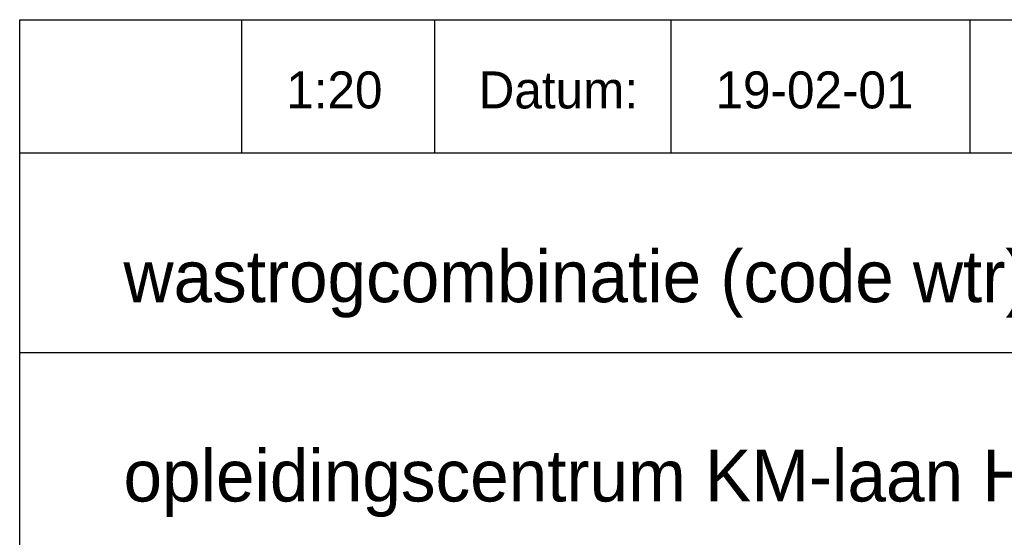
# Model space of a CAD drawing. Extents: x -33748 to 12452, y -14932 to 2888.
# Tile 169 of 194: x -23948 to -22618, y -2292 to -1592. Entities that reach past the tile are written whole.
import ezdxf

# ---------------------------------------------------------------- set-up
doc = ezdxf.new("R2010")
doc.units = 0
doc.header["$LTSCALE"] = 20
doc.layers.get('0').update_dxf_attribs({"color": 15, "linetype": 'CONTINUOUS'})
doc.layers.add('BL$4----', color=7, linetype='CONTINUOUS')
doc.styles.add('BURO-025', font='BUROFONT.shx', dxfattribs={"height": 50})
doc.styles.add('BURO-035', font='BUROFONT.shx', dxfattribs={"height": 70})

msp = doc.modelspace()

# ---------------------------------------------------------------- linework, layer by layer
at = {"color": 1}
for p, q in [((-23948.0224, -2851.81975), (-23948.0224, -1591.81975)), ((-23948.0224, -1591.81975), (-21348.0224, -1591.81975)), ((-23648.0224, -1771.81975), (-23648.0224, -1591.81975)), ((-23387.34539, -1771.81975), (-23387.34539, -1591.81975)), ((-23068.02076, -1771.81975), (-23068.02076, -1591.81975)), ((-22663.74574, -1771.81975), (-22663.74574, -1591.81975)), ((-23948.0224, -1771.81975), (-21348.0224, -1771.81975)), ((-23948.0224, -2041.81975), (-21348.0224, -2041.81975))]:
    msp.add_line(p, q, dxfattribs=at)

# ---------------------------------------------------------------- texts
at = {"color": 1, "style": 'BURO-025'}
msp.add_text('Datum:', height=50, dxfattribs=at).set_placement((-23328.02076, -1711.81975))
at = {"color": 150, "style": 'BURO-025'}
for tag, p in [('1:20', (-23588.0224, -1711.81975)), ('19-02-01', (-23008.02076, -1711.81975))]:
    msp.add_attdef(tag, p, '', height=50, dxfattribs=at)
at = {"layer": 'BL$4----', "color": 3, "style": 'BURO-035'}
for s, p in [('wastrogcombinatie (code wtr)', (-23807.76598, -1973.94205)), ('opleidingscentrum KM-laan Helmond 10447-00', (-23807.76598, -2243.42628))]:
    msp.add_text(s, height=70, dxfattribs=at).set_placement(p)

doc.saveas('drawing.dxf')
